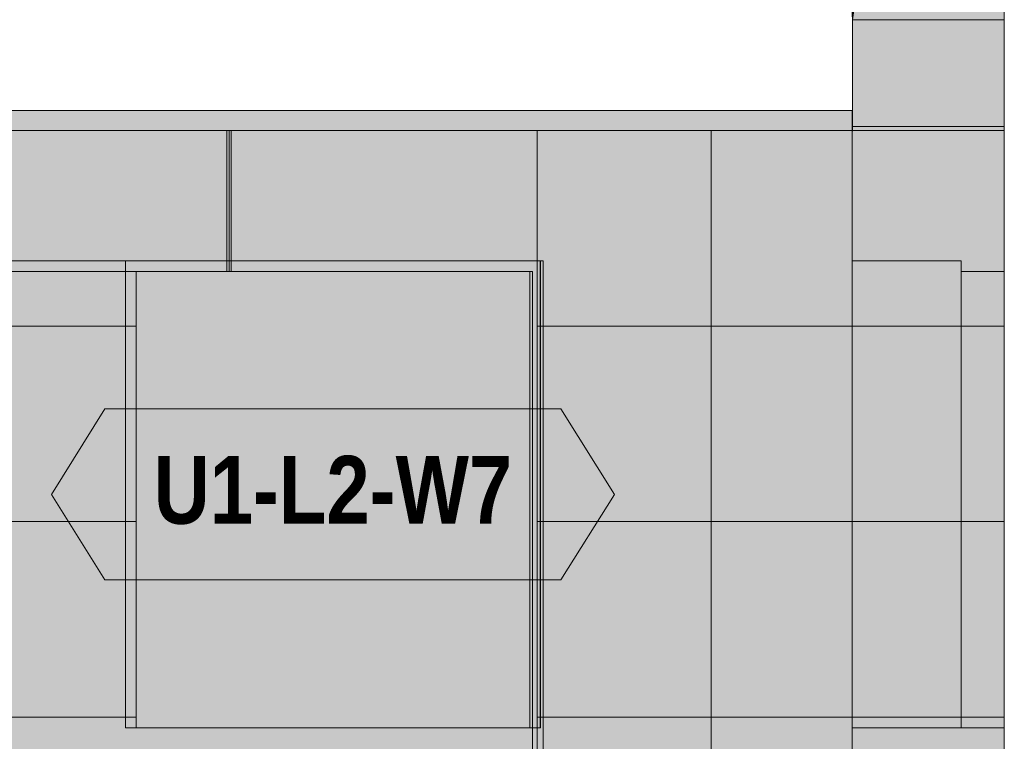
# Model space of a CAD drawing. Header units: millimetres. Extents: x -14427 to 3858, y -4805 to 8167.
# Tile 28 of 30: x -2302 to 0, y 3601 to 5288. Entities that reach past the tile are written whole.
import ezdxf
from ezdxf.enums import TextEntityAlignment as Align

# ---------------------------------------------------------------- set-up
doc = ezdxf.new("R2010")
doc.units = ezdxf.units.MM
doc.linetypes.add('DASHED', pattern=[1.524, 1.27, -0.254])
for name, color, linetype in [('FILL-EPS', 7, 'Continuous'), ('FILL-LIGHT', 7, 'Continuous'), ('FILL-WHITE', 7, 'Continuous'), ('LINE-C_2E8C94', 7, 'Continuous'), ('LINE-C_337880', 7, 'Continuous'), ('LINE-INK', 7, 'Continuous'), ('LINE-STEEL_GREY', 7, 'Continuous'), ('LINE-TEAL_DK', 7, 'Continuous'), ('LINE-TEAL_DK-DASH', 7, 'DASHED'), ('TEXT-TEAL_DK', 7, 'Continuous')]:
    doc.layers.add(name, color=color, linetype=linetype)
doc.styles.add('OpenSansCondensed-Bold', font='OpenSansCondensed-Bold.ttf')

msp = doc.modelspace()

# ---------------------------------------------------------------- hatches: boundary and pattern name
at = {"layer": 'FILL-EPS', "true_color": 0xbae9e9}
h = msp.add_hatch(color=254, dxfattribs=at)
h.dxf.hatch_style = 1
h.paths.add_polyline_path([(-355.6, 7772.4), (0, 7772.4), (0, 5288.2), (-355.3, 5288.2), (-287.4, 5763.1), (-288.2, 5763.3), (-355.3, 5295.2), (-355.6, 5295.2), (-355.6, 7772.4), (-355.6, 7772.4)])
h = msp.add_hatch(color=254, dxfattribs=at)
h.dxf.hatch_style = 1
h.paths.add_polyline_path([(-355.3, 5288.2), (-355.3, 5295.2), (0, 7772.4)])
at = {"layer": 'FILL-EPS', "true_color": 0xccffff}
h = msp.add_hatch(color=7, dxfattribs=at)
h.dxf.hatch_style = 1
h.paths.add_polyline_path([(-355.9, 2742.2), (-355.9, 5029.2), (-355.6, 5029.2), (-355.6, 5030.8), (-355.3, 5030.8), (-355.3, 5288.2), (0, 5288.2), (0, 4214.5), (0, 2743.2), (-355.6, 2743.2)])
h = msp.add_hatch(color=7, dxfattribs=at)
h.dxf.hatch_style = 1
h.paths.add_polyline_path([(-355.9, 5029.2), (-355.9, 5029.2), (-355.9, 5030.8), (-355.3, 5030.8), (-355.3, 5288.2), (0, 5288.2), (0, 4213.4), (0, 4213.4), (0, 4213.4), (0, 4211.5), (0, 2743.2), (-355.6, 2743.2), (-355.9, 2743.2), (-355.9, 4213.4), (-355.9, 4213.4), (-355.9, 4213.4), (-355.9, 5029.2)])
h = msp.add_hatch(color=7, dxfattribs=at)
h.dxf.hatch_style = 1
h.paths.add_polyline_path([(-355.6, 4213.4), (-355.6, 5029.2), (-355.3, 5028.5), (-355.3, 5288.2), (0, 5288.2), (0, 4213.4), (0, 4213.4), (0, 4213.4), (0, 4211.5), (0, 2743.2), (-355.6, 2743.2)])
h = msp.add_hatch(color=7, dxfattribs=at)
h.dxf.hatch_style = 1
h.paths.add_polyline_path([(-355.6, 2743.2), (-355.6, 4212.5), (-355.6, 4213.4), (-355.6, 4213.4), (-355.6, 4214.5), (-355.6, 5029.2), (-355.3, 5029.2), (-355.3, 5288.2), (0, 5288.2), (0, 4214.5), (0, 4213.4), (0, 4213), (0, 2743.2)])
at = {"layer": 'FILL-EPS', "true_color": 0xbae9e9}
h = msp.add_hatch(color=254, dxfattribs=at)
h.dxf.hatch_style = 1
h.paths.add_polyline_path([(-355.3, 5288.2), (0, 5288.2), (0, 5039), (-106.8, 5039), (-355.3, 5039)])
at = {"layer": 'FILL-EPS', "true_color": 0xccffff}
h = msp.add_hatch(color=7, dxfattribs=at)
h.dxf.hatch_style = 1
h.paths.add_polyline_path([(-11896.5, 5029.2), (-355.9, 5029.2), (-355.9, 2743.2), (-11896.5, 2743.2)])
h.paths.add_polyline_path([(-2374, 4699.9), (-2374, 3480.2), (-1103.5, 3480.2), (-1103.5, 4699.9)], flags=0)
h.paths.add_polyline_path([(-5186.5, 4699.9), (-5186.5, 3480.2), (-3916, 3480.2), (-3916, 4699.9)], flags=0)
h.paths.add_polyline_path([(-8336.9, 4699.9), (-8336.9, 3480.2), (-7066.4, 3480.2), (-7066.4, 4699.9)], flags=0)
h.paths.add_polyline_path([(-9878.9, 4699.9), (-11149.4, 4699.9), (-11149.4, 3480.2), (-9878.9, 3480.2)], flags=0)
h = msp.add_hatch(color=7, dxfattribs=at)
h.dxf.hatch_style = 1
h.paths.add_polyline_path([(-11896.5, 5029.2), (-355.9, 5029.2), (-355.9, 2743.2), (-11896.5, 2743.2)])
h.paths.add_polyline_path([(-1078.5, 3480.2), (-1078.5, 4724.9), (-2399, 4724.9), (-2399, 3480.2)], flags=0)
h.paths.add_polyline_path([(-5211.5, 3480.2), (-3891, 3480.2), (-3891, 4724.9), (-5211.5, 4724.9)], flags=0)
h.paths.add_polyline_path([(-8361.9, 3480.2), (-7041.4, 3480.2), (-7041.4, 4724.9), (-8361.9, 4724.9)], flags=0)
h.paths.add_polyline_path([(-9853.9, 4724.9), (-11174.4, 4724.9), (-11174.4, 3480.2), (-9853.9, 3480.2)], flags=0)
h = msp.add_hatch(color=7, dxfattribs=at)
h.dxf.hatch_style = 1
h.paths.add_polyline_path([(-11896.5, 5029.2), (-355.9, 5029.2), (-355.9, 2743.2), (-11896.5, 2743.2)])
h.paths.add_polyline_path([(-2055, 4724.9), (-2055, 3632.6), (-1084.5, 3632.6), (-1084.5, 4724.9)], flags=0)
h.paths.add_polyline_path([(-4986, 4724.9), (-4986, 3480.2), (-3665.5, 3480.2), (-3665.5, 4724.9)], flags=0)
h.paths.add_polyline_path([(-8586.4, 4724.9), (-8586.4, 3480.2), (-7265.9, 3480.2), (-7265.9, 4724.9)], flags=0)
h.paths.add_polyline_path([(-10196.9, 3632.6), (-10196.9, 4724.9), (-11167.4, 4724.9), (-11167.4, 3632.6)], flags=0)
h = msp.add_hatch(color=7, dxfattribs=at)
h.dxf.hatch_style = 1
h.paths.add_polyline_path([(-11896.5, 2743.2), (-11896.5, 5029.2), (-355.9, 5029.2), (-355.9, 2743.2)])
h.paths.add_polyline_path([(-1109.5, 3632.6), (-1109.5, 4699.9), (-2030, 4699.9), (-2030, 3632.6)], flags=0)
h.paths.add_polyline_path([(-4961, 3480.2), (-3690.5, 3480.2), (-3690.5, 4699.9), (-4961, 4699.9)], flags=0)
h.paths.add_polyline_path([(-8561.4, 3480.2), (-7290.9, 3480.2), (-7290.9, 4699.9), (-8561.4, 4699.9)], flags=0)
h.paths.add_polyline_path([(-11142.4, 3632.6), (-10221.9, 3632.6), (-10221.9, 4699.9), (-11142.4, 4699.9)], flags=0)
h = msp.add_hatch(color=7, dxfattribs=at)
h.dxf.hatch_style = 1
h.paths.add_polyline_path([(-355.9, 5029.2), (-355.3, 5027.9), (-355.3, 5039), (0, 5039), (0, 4214.5), (0, 4214.5), (0, 4214.5), (0, 4214.5), (0, 4212.5), (0, 2743.2), (-355.9, 2743.2), (-355.9, 4213.4), (-355.9, 4214.5)])
h = msp.add_hatch(color=7, dxfattribs=at)
h.dxf.hatch_style = 1
h.paths.add_polyline_path([(-355.9, 4214.5), (-355.9, 4214.5), (-355.9, 5029.2), (-355.3, 5029.2), (-355.3, 5039), (0, 5039), (0, 4213.4), (0, 4213.4), (0, 4213), (0, 2743.2), (-355.9, 2743.2), (-355.9, 4212.5)])
h = msp.add_hatch(color=7, dxfattribs=at)
h.dxf.hatch_style = 1
h.paths.add_polyline_path([(-355.9, 5029.2), (-354.3, 5029.5), (-354.3, 5029.4), (-354.3, 5029.4), (-354.3, 5029.4), (-354.3, 5029.3), (-354.3, 5029.3), (-354.3, 5029.3), (-354.3, 5029.3), (-354.3, 5029.3), (-354.3, 5029.3), (-354.3, 5029.3), (-354.3, 5029.3), (-354.3, 5029.2)])
h = msp.add_hatch(color=7, dxfattribs=at)
h.dxf.hatch_style = 1
h.paths.add_polyline_path([(-355.9, 5029.2), (-354.3, 5029.4), (-354.3, 5029.4), (-354.3, 5029.4), (-354.3, 5029.3), (-354.3, 5029.3), (-354.3, 5029.3), (-354.3, 5029.3), (-354.3, 5029.3), (-354.3, 5029.3), (-354.3, 5029.3), (-354.3, 5029.2)])
h = msp.add_hatch(color=7, dxfattribs=at)
h.dxf.hatch_style = 1
h.paths.add_polyline_path([(-2399, 4724.9), (-1078.5, 4724.9), (-1078.5, 3480.2), (-1103.5, 3480.2), (-1103.5, 4699.9), (-2374, 4699.9), (-2374, 3480.2), (-2399, 3480.2)])
h = msp.add_hatch(color=7, dxfattribs=at)
h.dxf.hatch_style = 1
h.paths.add_polyline_path([(-2055, 4724.9), (-1084.5, 4724.9), (-1084.5, 3632.6), (-1109.5, 3632.6), (-1109.5, 4699.9), (-2030, 4699.9), (-2030, 3632.6), (-2055, 3632.6)])
h = msp.add_hatch(color=7, dxfattribs=at)
h.dxf.hatch_style = 1
h.paths.add_polyline_path([(-355.6, 3632.6), (-355.6, 4724.9), (-100.5, 4724.9), (-100.5, 3632.6)])
h = msp.add_hatch(color=7, dxfattribs=at)
h.dxf.hatch_style = 1
h.paths.add_polyline_path([(-355.6, 4724.9), (-100.5, 4724.9), (-100.5, 3632.6), (-355.6, 3632.6)])
h = msp.add_hatch(color=7, dxfattribs=at)
h.dxf.hatch_style = 1
h.paths.add_polyline_path([(-100.5, 3632.6), (-100.5, 4699.9), (0, 4699.9), (0, 3632.6), (-100.5, 3632.6)])
h = msp.add_hatch(color=7, dxfattribs=at)
h.dxf.hatch_style = 1
h.paths.add_polyline_path([(-100.5, 4699.9), (0, 4699.9), (0, 3632.6), (-100.5, 3632.6)])
at = {"layer": 'FILL-LIGHT', "true_color": 0xd9d9d9}
h = msp.add_hatch(color=254, dxfattribs=at)
h.dxf.hatch_style = 1
h.paths.add_polyline_path([(-5983.3, 5076), (-355.6, 5076), (-355.6, 5029.2), (-5983.3, 5029.2)])
h = msp.add_hatch(color=254, dxfattribs=at)
h.dxf.hatch_style = 1
h.paths.add_polyline_path([(-5983.3, 5029.2), (-5983.3, 5076), (-355.6, 5076), (-355.6, 5029.2)])
h = msp.add_hatch(color=254, dxfattribs=at)
h.dxf.hatch_style = 1
h.paths.add_polyline_path([(-5983.3, 5076), (-355.6, 5076), (-355.6, 5029.2), (-5983.3, 5029.2)])
h = msp.add_hatch(color=254, dxfattribs=at)
h.dxf.hatch_style = 1
h.paths.add_polyline_path([(-5983.3, 5029.2), (-5983.3, 5076), (-355.6, 5076), (-355.6, 5029.2)])
at = {"layer": 'FILL-WHITE', "true_color": 0xffffff}
h = msp.add_hatch(color=7, dxfattribs=at)
h.dxf.hatch_style = 1
h.paths.add_polyline_path([(-2055, 3632.6), (-2055, 4724.4), (-1085, 4724.4), (-1085, 3632.6)])
h = msp.add_hatch(color=7, dxfattribs=at)
h.dxf.hatch_style = 1
h.paths.add_polyline_path([(-2055, 4724.4), (-1085, 4724.4), (-1085, 3632.6), (-2055, 3632.6)])
h = msp.add_hatch(color=7, dxfattribs=at)
h.dxf.hatch_style = 1
h.paths.add_polyline_path([(-2055, 4724.4), (-1085, 4724.4), (-1085, 3632.6), (-2055, 3632.6)])
h = msp.add_hatch(color=7, dxfattribs=at)
h.dxf.hatch_style = 1
h.paths.add_polyline_path([(-2228.3, 4178.5), (-2103.3, 4378.5), (-1036.7, 4378.5), (-911.7, 4178.5), (-1036.7, 3978.5), (-2103.3, 3978.5)])

# ---------------------------------------------------------------- linework, layer by layer
at = {"layer": 'LINE-C_2E8C94', "lineweight": 5}
for points in [[(-355.6, 7772.4), (-355.6, 7772.4), (0, 7772.4), (0, 7772.4), (0, 5288.2), (-355.3, 5288.2), (-287.4, 5763.1), (-288.2, 5763.3), (-355.3, 5295.2), (-355.3, 5295.2), (-355.3, 5295.2), (-355.6, 5295.2), (-355.6, 7772.4), (-355.6, 7772.4)], [(-355.3, 5288.2), (-355.3, 5295.2), (0, 7772.4)], [(-355.9, 2742.2), (-355.9, 5029.2), (-355.6, 5029.2), (-355.6, 5030.8), (-355.3, 5030.8), (-355.3, 5288.2), (0, 5288.2), (0, 4214.5), (0, 2743.2), (-355.6, 2743.2)], [(-355.9, 5029.2), (-355.9, 5029.2), (-355.9, 5030.8), (-355.3, 5030.8), (-355.3, 5288.2), (0, 5288.2), (0, 5288.2), (0, 4213.4), (0, 4213.4), (0, 4213.4), (0, 4213.4), (0, 4211.5), (0, 2743.2), (-355.6, 2743.2), (-355.6, 2743.2), (-355.9, 2743.2), (-355.9, 4213.4), (-355.9, 4213.4), (-355.9, 4213.4), (-355.9, 5029.2)], [(-355.6, 4213.4), (-355.6, 5029.2), (-355.6, 5029.2), (-355.3, 5028.5), (-355.3, 5288.2), (0, 5288.2), (0, 5288.2), (0, 4213.4), (0, 4213.4), (0, 4213.4), (0, 4213.4), (0, 4211.5), (0, 2743.2), (-355.6, 2743.2)], [(-355.6, 2743.2), (-355.6, 4212.5), (-355.6, 4213.4), (-355.6, 4213.4), (-355.6, 4214.5), (-355.6, 5029.2), (-355.3, 5029.2), (-355.3, 5288.2), (0, 5288.2), (0, 4214.5), (0, 4213.4), (0, 4213), (0, 2743.2)], [(-355.3, 5288.2), (-355.3, 5288.2), (0, 5288.2), (0, 5288.2), (0, 5039), (-106.8, 5039), (-106.8, 5039), (-355.3, 5039)], [(-11896.5, 5029.2), (-355.9, 5029.2), (-355.9, 2743.2), (-11896.5, 2743.2)], [(-11896.5, 5029.2), (-355.9, 5029.2), (-355.9, 2743.2), (-11896.5, 2743.2)], [(-11896.5, 5029.2), (-355.9, 5029.2), (-355.9, 2743.2), (-11896.5, 2743.2)], [(-11896.5, 2743.2), (-11896.5, 5029.2), (-355.9, 5029.2), (-355.9, 2743.2)], [(-355.9, 5029.2), (-355.3, 5027.9), (-355.3, 5039), (0, 5039), (0, 4214.5), (0, 4214.5), (0, 4214.5), (0, 4214.5), (0, 4212.5), (0, 2743.2), (0, 2743.2), (-355.9, 2743.2), (-355.9, 4213.4), (-355.9, 4214.5)], [(-355.9, 4214.5), (-355.9, 4214.5), (-355.9, 5029.2), (-355.3, 5029.2), (-355.3, 5039), (0, 5039), (0, 4213.4), (0, 4213.4), (0, 4213), (0, 2743.2), (-355.9, 2743.2), (-355.9, 4212.5)], [(-355.9, 5029.2), (-354.3, 5029.5), (-354.3, 5029.4), (-354.3, 5029.4), (-354.3, 5029.4), (-354.3, 5029.3), (-354.3, 5029.3), (-354.3, 5029.3), (-354.3, 5029.3), (-354.3, 5029.3), (-354.3, 5029.3), (-354.3, 5029.3), (-354.3, 5029.3), (-354.3, 5029.2)], [(-355.9, 5029.2), (-354.3, 5029.4), (-354.3, 5029.4), (-354.3, 5029.4), (-354.3, 5029.3), (-354.3, 5029.3), (-354.3, 5029.3), (-354.3, 5029.3), (-354.3, 5029.3), (-354.3, 5029.3), (-354.3, 5029.3), (-354.3, 5029.2)], [(-2399, 4724.9), (-1078.5, 4724.9), (-1078.5, 3480.2), (-1103.5, 3480.2), (-1103.5, 4699.9), (-2374, 4699.9), (-2374, 3480.2), (-2399, 3480.2)], [(-1078.5, 3480.2), (-1078.5, 4724.9), (-2399, 4724.9), (-2399, 3480.2)], [(-2055, 4724.9), (-2055, 3632.6), (-1084.5, 3632.6), (-1084.5, 4724.9)], [(-2055, 4724.9), (-1084.5, 4724.9), (-1084.5, 3632.6), (-1109.5, 3632.6), (-1109.5, 4699.9), (-2030, 4699.9), (-2030, 3632.6), (-2055, 3632.6)], [(-355.6, 3632.6), (-355.6, 4724.9), (-100.5, 4724.9), (-100.5, 3632.6)], [(-355.6, 4724.9), (-100.5, 4724.9), (-100.5, 3632.6), (-355.6, 3632.6)], [(-2374, 4699.9), (-2374, 3480.2), (-1103.5, 3480.2), (-1103.5, 4699.9)], [(-1109.5, 3632.6), (-1109.5, 4699.9), (-2030, 4699.9), (-2030, 3632.6)], [(-100.5, 3632.6), (-100.5, 3632.6), (-100.5, 4699.9), (0, 4699.9), (0, 4699.9), (0, 3632.6), (-100.5, 3632.6), (-100.5, 3632.6)], [(-100.5, 4699.9), (-100.5, 4699.9), (0, 4699.9), (0, 3632.6), (0, 3632.6), (-100.5, 3632.6)]]:
    msp.add_lwpolyline(points, close=True, dxfattribs=at)
at = {"layer": 'LINE-C_337880', "lineweight": 5}
for p, q in [((-1817.8, 4700.9), (-1817.8, 5028.2)), ((-1817.8, 4725.9), (-1817.8, 5028.2)), ((-1808.2, 4700.9), (-1808.2, 5028.2)), ((-1808.2, 4725.9), (-1808.2, 5028.2)), ((-1092.2, 4725.9), (-1092.2, 5028.2)), ((-1092.2, 4572), (-1092.2, 5028.2)), ((-685.8, 4572), (-685.8, 5028.2)), ((-685.8, 4572), (-685.8, 5028.2)), ((-354.8, 5029.2), (-1, 5029.2)), ((-354.6, 5029.2), (-1, 5029.2)), ((-354.3, 5029.2), (-1, 5029.2)), ((-354.3, 5029.2), (-1, 5029.2)), ((-354.3, 5029.2), (-1, 5029.2)), ((-354.3, 5029.2), (-1, 5029.2)), ((-1817.8, 4700.9), (-1817.8, 4723.9)), ((-1808.2, 4700.9), (-1808.2, 4723.9)), ((-1092.2, 4572), (-1092.2, 4723.9)), ((-3530.6, 4572), (-2056, 4572)), ((-3530.6, 4572), (-2031, 4572)), ((-2054, 4572), (-2031, 4572)), ((-1092.2, 4114.8), (-1092.2, 4572)), ((-1092.2, 4572), (-685.8, 4572)), ((-1092.2, 4114.8), (-1092.2, 4572)), ((-1092.2, 4572), (-685.8, 4572)), ((-1083.5, 4572), (-685.8, 4572)), ((-1077.5, 4572), (-685.8, 4572)), ((-685.8, 4572), (-356.9, 4572)), ((-685.8, 4572), (-356.9, 4572)), ((-685.8, 4114.8), (-685.8, 4572)), ((-685.8, 4572), (-356.9, 4572)), ((-685.8, 4114.8), (-685.8, 4572)), ((-685.8, 4572), (-356.9, 4572)), ((-354.8, 4572), (-1, 4572)), ((-354.8, 4572), (-1, 4572)), ((-354.8, 4572), (-1, 4572)), ((-354.8, 4572), (-1, 4572)), ((-354.6, 4572), (-1, 4572)), ((-354.6, 4572), (-101.5, 4572)), ((-354.6, 4572), (-101.5, 4572)), ((-354.6, 4572), (-1, 4572)), ((-99.5, 4572), (-1, 4572)), ((-99.5, 4572), (-1, 4572)), ((-3689.5, 4114.8), (-2031, 4114.8)), ((-3664.5, 4114.8), (-2056, 4114.8)), ((-2054, 4114.8), (-2031, 4114.8)), ((-1092.2, 4114.8), (-685.8, 4114.8)), ((-1092.2, 3657.6), (-1092.2, 4114.8)), ((-1092.2, 3657.6), (-1092.2, 4114.8)), ((-1092.2, 4114.8), (-685.8, 4114.8)), ((-1083.5, 4114.8), (-685.8, 4114.8)), ((-1077.5, 4114.8), (-685.8, 4114.8)), ((-685.8, 3657.6), (-685.8, 4114.8)), ((-685.8, 4114.8), (-356.9, 4114.8)), ((-685.8, 3657.6), (-685.8, 4114.8)), ((-685.8, 4114.8), (-356.9, 4114.8)), ((-685.8, 4114.8), (-356.9, 4114.8)), ((-685.8, 4114.8), (-356.9, 4114.8)), ((-354.8, 4114.8), (-1, 4114.8)), ((-354.8, 4114.8), (-1, 4114.8)), ((-354.8, 4114.8), (-1, 4114.8)), ((-354.8, 4114.8), (-1, 4114.8)), ((-354.6, 4114.8), (-1, 4114.8)), ((-354.6, 4114.8), (-101.5, 4114.8)), ((-354.6, 4114.8), (-101.5, 4114.8)), ((-354.6, 4114.8), (-1, 4114.8)), ((-99.5, 4114.8), (-1, 4114.8)), ((-99.5, 4114.8), (-1, 4114.8)), ((-3124.2, 3657.6), (-2056, 3657.6)), ((-3124.2, 3657.6), (-2031, 3657.6)), ((-2054, 3657.6), (-2031, 3657.6)), ((-1092.2, 3200.4), (-1092.2, 3657.6)), ((-1092.2, 3657.6), (-685.8, 3657.6)), ((-1092.2, 3481.2), (-1092.2, 3657.6)), ((-1092.2, 3657.6), (-685.8, 3657.6)), ((-1083.5, 3657.6), (-685.8, 3657.6)), ((-1077.5, 3657.6), (-685.8, 3657.6)), ((-685.8, 3657.6), (-356.9, 3657.6)), ((-685.8, 3657.6), (-356.9, 3657.6)), ((-685.8, 3200.4), (-685.8, 3657.6)), ((-685.8, 3657.6), (-356.9, 3657.6)), ((-685.8, 3200.4), (-685.8, 3657.6)), ((-685.8, 3657.6), (-356.9, 3657.6)), ((-354.8, 3657.6), (-1, 3657.6)), ((-354.8, 3657.6), (-1, 3657.6)), ((-354.8, 3657.6), (-1, 3657.6)), ((-354.8, 3657.6), (-1, 3657.6)), ((-354.6, 3657.6), (-1, 3657.6)), ((-354.6, 3657.6), (-101.5, 3657.6)), ((-354.6, 3657.6), (-101.5, 3657.6)), ((-354.6, 3657.6), (-1, 3657.6)), ((-99.5, 3657.6), (-1, 3657.6)), ((-99.5, 3657.6), (-1, 3657.6))]:
    msp.add_line(p, q, dxfattribs=at)
at = {"layer": 'LINE-INK', "lineweight": 5}
msp.add_lwpolyline([(-2055, 4724.4), (-2055, 4724.4), (-1085, 4724.4), (-1085, 4724.4), (-1085, 4724.4), (-1085, 3632.6), (-1085, 3632.6), (-1085, 3632.6), (-2055, 3632.6), (-2055, 3632.6), (-2055, 3632.6), (-2055, 4724.4)], close=True, dxfattribs=at)
msp.add_lwpolyline([(-2055, 4724.4), (-2055, 4724.4), (-1085, 4724.4), (-1085, 4724.4), (-1085, 4724.4), (-1085, 3632.6), (-1085, 3632.6), (-1085, 3632.6), (-2055, 3632.6), (-2055, 3632.6), (-2055, 3632.6), (-2055, 4724.4)], close=True, dxfattribs=at)
at = {"layer": 'LINE-STEEL_GREY', "lineweight": 5}
for points in [[(-5983.3, 5076), (-355.6, 5076), (-355.6, 5029.2), (-5983.3, 5029.2)], [(-5983.3, 5029.2), (-5983.3, 5076), (-355.6, 5076), (-355.6, 5029.2)], [(-5983.3, 5076), (-355.6, 5076), (-355.6, 5029.2), (-5983.3, 5029.2)], [(-5983.3, 5029.2), (-5983.3, 5076), (-355.6, 5076), (-355.6, 5029.2)]]:
    msp.add_lwpolyline(points, close=True, dxfattribs=at)
at = {"layer": 'LINE-TEAL_DK', "lineweight": 5}
msp.add_lwpolyline([(-2228.3, 4178.5), (-2103.3, 4378.5), (-1036.7, 4378.5), (-911.7, 4178.5), (-1036.7, 3978.5), (-2103.3, 3978.5)], close=True, dxfattribs=at)
at = {"layer": 'LINE-TEAL_DK-DASH', "lineweight": 5}
for p, q in [((-1813, 4700.9), (-1813, 5028.2)), ((-1813, 4725.9), (-1813, 5028.2)), ((-1813, 4700.9), (-1813, 4723.9))]:
    msp.add_line(p, q, dxfattribs=at)

# ---------------------------------------------------------------- texts
at = {"layer": 'TEXT-TEAL_DK', "style": 'OpenSansCondensed-Bold'}
msp.add_text('U1-L2-W7', height=158.75, dxfattribs=at).set_placement((-1570, 4109.7), align=Align.CENTER)

doc.saveas('drawing.dxf')
